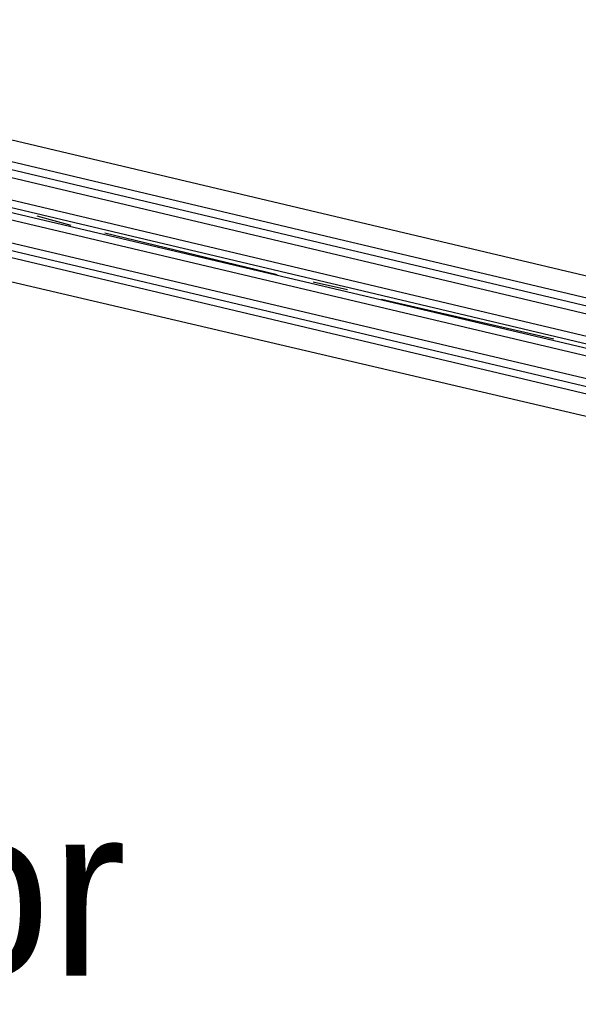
# Model space of a CAD drawing. Header units: feet. Extents: x -79 to 198, y -22 to 181.
# Tile 156 of 256: x 110.47 to 114.4, y 71.96 to 78.89. Entities that reach past the tile are written whole.
import ezdxf
from ezdxf.enums import TextEntityAlignment as Align

# ---------------------------------------------------------------- set-up
doc = ezdxf.new("R2010")
doc.units = ezdxf.units.FT
for name, color, linetype in [('A-AREA-UNIDAD', 30, 'CONTINUOUS'), ('A-LINEA', 7, 'CONTINUOUS'), ('A-NOMBRE-ESPACIO', 2, 'CONTINUOUS')]:
    doc.layers.add(name, color=color, linetype=linetype)

msp = doc.modelspace()

# ---------------------------------------------------------------- linework, layer by layer
at = {"layer": 'A-AREA-UNIDAD'}
for points in [[(105.312, 79.2533), (117.472, 76.3733), (117.568, 75.9644), (118.96, 75.84), (129.568, 73.3689), (129.6, 73.12), (130.8, 76.7289), (131.968, 79.2889)], [(106.912, 44.2844), (118.752, 41.44), (119.808, 41.4044), (119.84, 40.3556), (119.392, 38.56), (126.56, 36.8356), (127.968, 39.3244), (129.28, 42.72), (130.24, 46.72), (130.592, 50.1689), (130.4, 55.1289), (128.992, 61.5289), (128.608, 64.7289), (128.64, 68.96), (129.28, 72.8), (118.048, 75.4133), (118, 75.6444), (117.472, 75.7689), (116.24, 75.68), (104.08, 78.5244)]]:
    msp.add_lwpolyline(points, dxfattribs=at)
at = {"layer": 'A-LINEA'}
for p, q in [((117.4667, 76.2178), (104.2933, 79.3378)), ((117.4533, 76.1644), (104.28, 79.2844)), ((117.44, 76.1111), (104.2667, 79.2311)), ((117.4, 75.9644), (104.2267, 79.0844)), ((117.3867, 75.8844), (104.2133, 78.9911)), ((117.3867, 75.9111), (104.2267, 79.0311)), ((117.3733, 75.8311), (104.2, 78.9511)), ((117.3333, 75.6844), (104.16, 78.7911)), ((117.3067, 75.5778), (104.1467, 78.6978)), ((117.32, 75.6311), (104.16, 78.7378)), ((110.5867, 77.5111), (110.8267, 77.4444)), ((111.0667, 77.3911), (112.28, 77.0978)), ((112.5333, 77.0444), (112.7733, 76.9911)), ((113.0133, 76.9244), (114.2267, 76.6444))]:
    msp.add_line(p, q, dxfattribs=at)

# ---------------------------------------------------------------- texts
at = {"layer": 'A-NOMBRE-ESPACIO'}
msp.add_text('Sala - Comedor', height=1.2, dxfattribs=at).set_placement((105.6, 72.16), align=Align.CENTER)

doc.saveas('drawing.dxf')
